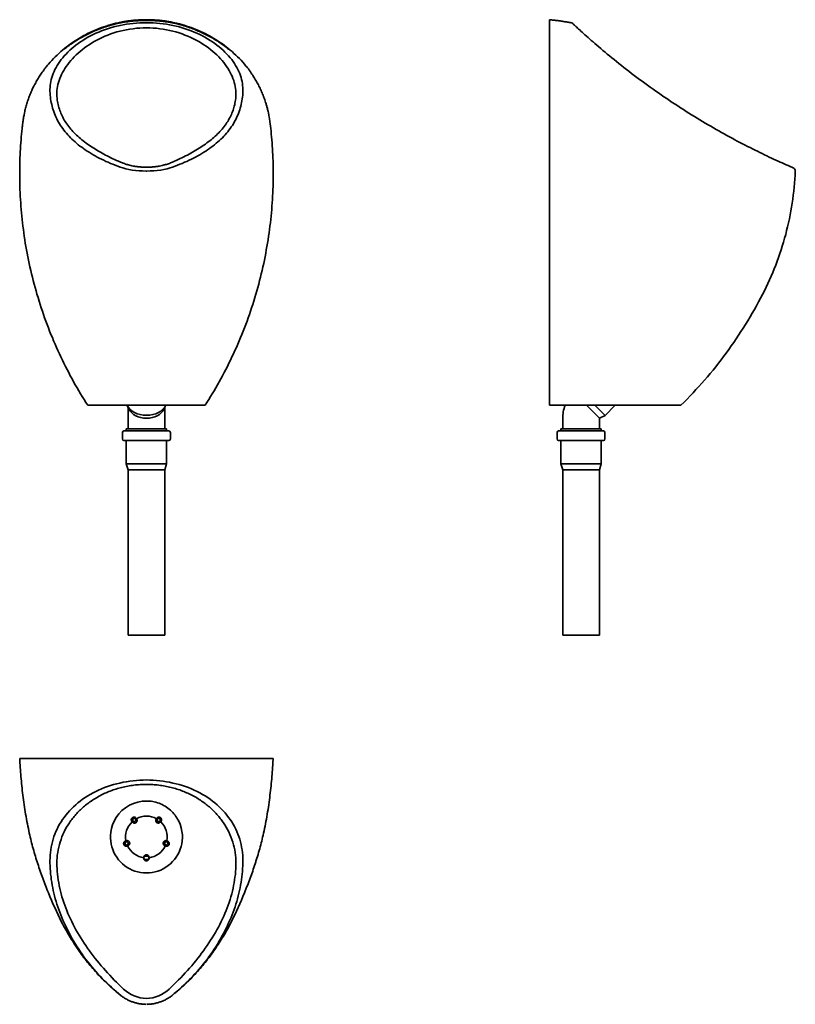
# Model space of a CAD drawing. Header units: millimetres. Extents: x 507 to 1564, y 743 to 2084.
import ezdxf

# ---------------------------------------------------------------- set-up
doc = ezdxf.new("R2010")
doc.units = ezdxf.units.MM
doc.header["$LTSCALE"] = 9.090909
doc.layers.add('Visible Edges(ISO)', color=7, linetype='Continuous', lineweight=35)
doc.layers.add('Visible Tangent Edges(ISO)', color=7, linetype='Continuous', lineweight=35)

msp = doc.modelspace()

# ---------------------------------------------------------------- linework, layer by layer
at = {"layer": 'Visible Edges(ISO)'}
for p, q in [((1229.1, 2083.8), (1229.1, 1558.8)), ((1260.8, 2078.6), (1260.8, 2078.6)), ((1561.3, 1882), (1561.3, 1882)), ((600.1, 1558.8), (667.6, 1558.8)), ((656.3, 1553.3), (654, 1558.4)), ((655.1, 1556), (655.1, 1540.4)), ((667.6, 1558.8), (692.6, 1558.8)), ((692.6, 1558.8), (760.1, 1558.8)), ((703.8, 1553.3), (706.2, 1558.4)), ((705.1, 1540.4), (705.1, 1556)), ((1229.1, 1558.8), (1404.3, 1558.8)), ((1279.7, 1558.8), (1297.4, 1541.1)), ((1291, 1558.8), (1304.8, 1545)), ((1304.8, 1545), (1318.6, 1558.8)), ((1404.3, 1558.8), (1408.2, 1558.8)), ((1297.4, 1541.1), (1304.8, 1545)), ((655.1, 1526.8), (655.1, 1540.4)), ((705.1, 1526.8), (705.1, 1540.4)), ((1247.1, 1526.8), (1247.1, 1540.4)), ((1297.1, 1526.8), (1297.1, 1540.4)), ((647.5, 1521.8), (647.5, 1512.8)), ((649.5, 1523.8), (710.7, 1523.8)), ((652.6, 1526.8), (707.6, 1526.8)), ((652.6, 1523.8), (652.6, 1526.8)), ((707.6, 1523.8), (707.6, 1526.8)), ((712.7, 1521.8), (712.7, 1512.8)), ((1239.5, 1521.8), (1239.5, 1512.8)), ((1241.5, 1523.8), (1302.7, 1523.8)), ((1244.6, 1526.8), (1299.6, 1526.8)), ((1244.6, 1523.8), (1244.6, 1526.8)), ((1299.6, 1523.8), (1299.6, 1526.8)), ((1304.7, 1521.8), (1304.7, 1512.8)), ((710.7, 1510.8), (649.5, 1510.8)), ((652.6, 1478.8), (652.6, 1510.8)), ((707.6, 1478.8), (707.6, 1510.8)), ((1302.7, 1510.8), (1241.5, 1510.8)), ((1244.6, 1478.8), (1244.6, 1510.8)), ((1299.6, 1478.8), (1299.6, 1510.8)), ((652.6, 1478.8), (707.6, 1478.8)), ((655.1, 1470.8), (652.6, 1478.8)), ((705.1, 1470.8), (707.6, 1478.8)), ((1244.6, 1478.8), (1299.6, 1478.8)), ((1247.1, 1470.8), (1244.6, 1478.8)), ((1297.1, 1470.8), (1299.6, 1478.8)), ((655.1, 1470.8), (705.1, 1470.8)), ((655.1, 1245.8), (655.1, 1470.8)), ((705.1, 1245.8), (705.1, 1470.8)), ((1247.1, 1470.8), (1297.1, 1470.8)), ((1247.1, 1245.8), (1247.1, 1470.8)), ((1297.1, 1245.8), (1297.1, 1470.8)), ((705.1, 1245.8), (655.1, 1245.8)), ((1297.1, 1245.8), (1247.1, 1245.8)), ((680.1, 1077.8), (507.4, 1077.8)), ((680.1, 1077.8), (852.7, 1077.8)), ((678.9, 944.7), (680.1, 944.7)), ((680.1, 940.2), (678.9, 940.2)), ((680.1, 944.7), (681.3, 944.7)), ((681.3, 940.2), (680.1, 940.2))]:
    msp.add_line(p, q, dxfattribs=at)
at = {"layer": 'Visible Edges(ISO)', "flags": 128}
for points in [[(510.7, 1935.8), (510.8, 1936.6), (510.9, 1937.3), (511.1, 1938.9), (511.1, 1939.7), (511.2, 1940.4), (511.4, 1941.8), (511.5, 1942.5), (511.6, 1943.3), (511.8, 1944.7), (512, 1946.3), (512.2, 1947.8), (512.4, 1949.3), (512.7, 1950.9), (513.3, 1954), (513.9, 1957), (514.3, 1958.6), (514.6, 1960.1), (515, 1961.7), (515.4, 1963.3), (515.8, 1964.8), (516.2, 1966.4), (516.7, 1968), (517.2, 1969.6), (517.7, 1971.2), (518.2, 1972.8), (518.8, 1974.5), (519.3, 1976.1), (519.9, 1977.7), (520.5, 1979.3), (521.1, 1980.9), (521.8, 1982.5), (522.4, 1984.1), (523.1, 1985.7), (523.8, 1987.2), (524.5, 1988.8), (526, 1991.9), (526.8, 1993.4), (527.5, 1995), (528.3, 1996.5), (529.2, 1998), (530, 1999.5), (530.9, 2001), (531.7, 2002.5), (532.6, 2003.9), (533.5, 2005.4), (534.4, 2006.8), (535.4, 2008.3), (536.3, 2009.7), (537.3, 2011.1), (538.2, 2012.5), (539.2, 2013.9), (540.2, 2015.3), (541.3, 2016.7), (542.3, 2018), (543.4, 2019.4), (544.4, 2020.7), (545.5, 2022), (546.6, 2023.3), (548.8, 2025.9), (551.1, 2028.4), (553.5, 2030.9), (555.9, 2033.3), (558.3, 2035.7), (560.8, 2038), (563.3, 2040.3), (565.9, 2042.5), (568.5, 2044.6), (571.2, 2046.7), (573.9, 2048.8), (576.6, 2050.8), (579.4, 2052.7), (582.3, 2054.6), (585.1, 2056.4), (588, 2058.2), (591, 2060), (594, 2061.7), (597, 2063.3), (600, 2064.8), (603.1, 2066.3), (606.2, 2067.8), (609.3, 2069.2), (612.5, 2070.5), (615.7, 2071.8), (618.9, 2073), (622.1, 2074.1), (625.4, 2075.2), (628.7, 2076.2), (632, 2077.2), (635.3, 2078.1), (638.6, 2078.9), (640.3, 2079.3), (641.9, 2079.7), (643.6, 2080), (645.3, 2080.4), (647, 2080.7), (648.6, 2081)], [(680.1, 2083.8), (678.8, 2083.8), (677.4, 2083.8), (676.1, 2083.8), (674.8, 2083.7), (673.5, 2083.7), (672.2, 2083.6), (670.9, 2083.6), (669.5, 2083.5), (668.2, 2083.4), (666.9, 2083.3), (665.6, 2083.2), (664.3, 2083.1), (663, 2083), (661.7, 2082.9), (660.4, 2082.7), (659.1, 2082.6), (657.7, 2082.4), (656.4, 2082.2), (655.1, 2082.1), (653.8, 2081.9), (652.5, 2081.7), (651.2, 2081.5), (649.9, 2081.2), (648.6, 2081)], [(680.1, 2083.8), (681.4, 2083.8), (682.7, 2083.8), (684, 2083.8), (685.3, 2083.7), (686.7, 2083.7), (688, 2083.6), (689.3, 2083.6), (690.6, 2083.5), (691.9, 2083.4), (693.2, 2083.3), (694.5, 2083.2), (695.9, 2083.1), (697.2, 2083), (698.5, 2082.9), (699.8, 2082.7), (701.1, 2082.6), (702.4, 2082.4), (703.7, 2082.2), (705, 2082.1), (706.3, 2081.9), (707.6, 2081.7), (708.9, 2081.5), (710.2, 2081.2), (711.5, 2081)], [(711.5, 2081), (713.2, 2080.7), (714.9, 2080.4), (716.5, 2080), (718.2, 2079.7), (719.9, 2079.3), (721.5, 2078.9), (724.9, 2078.1), (728.2, 2077.2), (731.5, 2076.2), (734.7, 2075.2), (738, 2074.1), (741.2, 2073), (744.4, 2071.8), (747.6, 2070.5), (750.8, 2069.2), (753.9, 2067.8), (757, 2066.4), (760.1, 2064.8), (763.2, 2063.3), (766.2, 2061.7), (769.1, 2060), (772.1, 2058.3), (775, 2056.5), (777.8, 2054.6), (780.7, 2052.7), (783.5, 2050.8), (786.2, 2048.8), (788.9, 2046.7), (791.6, 2044.6), (794.2, 2042.5), (796.8, 2040.3), (799.3, 2038), (801.8, 2035.7), (804.3, 2033.3), (806.7, 2030.9), (809, 2028.5), (811.3, 2025.9), (813.5, 2023.4), (815.7, 2020.7), (816.8, 2019.4), (817.8, 2018.1), (818.9, 2016.7), (819.9, 2015.3), (820.9, 2014), (821.9, 2012.6), (822.9, 2011.2), (823.8, 2009.8), (824.8, 2008.3), (825.7, 2006.9), (826.6, 2005.4), (827.5, 2004), (828.4, 2002.5), (829.3, 2001), (830.1, 1999.5), (830.9, 1998), (831.8, 1996.5), (832.6, 1995), (833.4, 1993.5), (834.1, 1991.9), (834.9, 1990.4), (835.6, 1988.8), (836.3, 1987.2), (837, 1985.7), (837.7, 1984.1), (838.4, 1982.5), (839, 1980.9), (839.6, 1979.3), (840.2, 1977.7), (840.8, 1976.1), (841.4, 1974.5), (841.9, 1972.8), (842.5, 1971.2), (843, 1969.6), (843.4, 1968), (843.9, 1966.4), (844.3, 1964.8), (844.8, 1963.3), (845.1, 1961.7), (845.5, 1960.2), (845.9, 1958.6), (846.2, 1957.1), (846.9, 1954), (847.4, 1950.9), (847.7, 1949.3), (847.9, 1947.8), (848.2, 1946.3), (848.4, 1944.8), (848.8, 1941.8), (849.1, 1938.8), (849.4, 1935.8)], [(1229.1, 2083.8), (1231.8, 2083.5), (1233.1, 2083.4), (1234.5, 2083.2), (1235.2, 2083.1), (1235.9, 2083.1), (1236.6, 2083), (1237.4, 2082.9), (1238.8, 2082.7), (1240.3, 2082.5)], [(1240.3, 2082.5), (1240.9, 2082.5), (1241.5, 2082.4), (1242.1, 2082.3), (1242.7, 2082.2), (1243.4, 2082.1), (1244, 2082.1), (1244.6, 2082), (1245.2, 2081.9), (1246.4, 2081.7), (1247.7, 2081.5), (1248.9, 2081.3), (1250.1, 2081.1)], [(1250.1, 2081.1), (1251.2, 2081), (1252.4, 2080.8), (1253.5, 2080.6), (1254, 2080.5), (1254.5, 2080.4), (1255.1, 2080.3), (1255.6, 2080.2), (1256.6, 2080.1), (1257.5, 2079.9), (1258.5, 2079.7)], [(1561.3, 1882), (1561, 1882.2), (1560.4, 1882.4), (1559.3, 1882.9), (1557.9, 1883.5), (1556.2, 1884.3), (1554.1, 1885.2), (1551.7, 1886.2), (1549, 1887.4), (1546.2, 1888.7), (1543.4, 1889.9), (1540.5, 1891.3), (1537.5, 1892.6), (1534.5, 1894), (1531.5, 1895.4), (1528.4, 1896.8), (1525.3, 1898.3), (1522.1, 1899.8), (1518.9, 1901.4), (1515.7, 1902.9), (1512.4, 1904.6), (1509.1, 1906.2), (1505.7, 1907.9), (1502.3, 1909.6), (1498.9, 1911.3), (1495.5, 1913.1), (1492, 1914.9), (1488.5, 1916.7), (1485, 1918.6), (1481.5, 1920.4), (1477.9, 1922.4), (1474.3, 1924.3), (1470.7, 1926.3), (1467.1, 1928.3), (1463.5, 1930.3), (1459.8, 1932.3), (1456.2, 1934.4), (1452.5, 1936.5), (1448.8, 1938.6), (1445.1, 1940.8), (1441.4, 1943), (1437.7, 1945.2), (1434, 1947.4), (1430.3, 1949.7), (1426.5, 1952), (1422.8, 1954.3), (1419, 1956.7), (1415.3, 1959), (1411.5, 1961.4), (1407.7, 1963.8), (1404, 1966.3), (1400.2, 1968.8), (1396.4, 1971.2), (1392.7, 1973.8), (1388.9, 1976.3), (1385.1, 1978.8), (1381.4, 1981.4), (1377.7, 1984), (1373.9, 1986.6), (1370.2, 1989.3), (1366.5, 1991.9), (1362.8, 1994.6), (1359.1, 1997.2), (1355.4, 1999.9), (1351.8, 2002.6), (1348.2, 2005.3), (1344.6, 2008), (1341, 2010.7), (1337.4, 2013.5), (1334, 2016.2), (1330.5, 2018.8), (1327.1, 2021.5), (1323.8, 2024.2), (1320.5, 2026.8), (1317.2, 2029.4), (1314.1, 2032), (1310.9, 2034.6), (1307.9, 2037.1), (1304.9, 2039.6), (1302, 2042), (1299.1, 2044.4), (1296.3, 2046.8), (1293.7, 2049.1), (1291.1, 2051.3), (1288.5, 2053.5), (1286.1, 2055.6), (1283.8, 2057.7), (1281.6, 2059.7), (1279.4, 2061.6), (1277.4, 2063.4), (1275.5, 2065.1), (1273.6, 2066.8), (1271.9, 2068.3), (1270.3, 2069.8), (1268.8, 2071.1), (1267.5, 2072.4), (1266.2, 2073.5), (1265.1, 2074.6), (1264.1, 2075.5), (1263.3, 2076.3), (1262.5, 2077), (1261.9, 2077.6), (1261.4, 2078), (1261.1, 2078.3), (1260.9, 2078.5), (1260.8, 2078.6)], [(568.4, 2043.9), (570, 2045.2), (571.6, 2046.4), (573.2, 2047.6), (574.8, 2048.8), (576.4, 2050), (578, 2051.1), (579.7, 2052.2), (581.3, 2053.4), (583, 2054.4), (584.7, 2055.5), (586.4, 2056.6), (588.1, 2057.6), (589.8, 2058.6), (591.5, 2059.6), (593.3, 2060.6), (595, 2061.5), (596.8, 2062.5), (598.6, 2063.4), (600.4, 2064.3), (602.2, 2065.1), (604, 2066), (605.8, 2066.8), (607.6, 2067.7), (609.5, 2068.5), (611.3, 2069.2), (613.2, 2070), (615.1, 2070.7), (617, 2071.4), (618.9, 2072.1), (620.8, 2072.8), (622.7, 2073.5), (624.6, 2074.1)], [(735.6, 2074.1), (737.5, 2073.5), (739.4, 2072.8), (741.3, 2072.1), (743.2, 2071.4), (745.1, 2070.7), (746.9, 2070), (748.8, 2069.2), (750.7, 2068.4), (752.5, 2067.7), (754.3, 2066.8), (756.2, 2066), (758, 2065.1), (759.8, 2064.3), (761.6, 2063.4), (763.4, 2062.4), (765.1, 2061.5), (766.9, 2060.6), (768.6, 2059.6), (770.4, 2058.6), (772.1, 2057.6), (773.8, 2056.6), (775.5, 2055.5), (777.2, 2054.4), (778.8, 2053.3), (780.5, 2052.2), (782.1, 2051.1), (783.8, 2050), (785.4, 2048.8), (787, 2047.6), (788.6, 2046.4), (790.2, 2045.2), (791.7, 2043.9)], [(680.1, 1883), (679.1, 1883), (678.2, 1883), (677.3, 1883), (676.4, 1883), (675.5, 1883.1), (674.5, 1883.1), (673.6, 1883.2), (672.7, 1883.2), (671.8, 1883.3), (670.9, 1883.4), (670, 1883.5), (669.1, 1883.6), (668.2, 1883.6), (667.3, 1883.8), (666.4, 1883.9), (665.5, 1884), (664.6, 1884.1), (663.8, 1884.3), (662.1, 1884.5), (660.4, 1884.9), (658.8, 1885.2), (657.2, 1885.6), (655.7, 1886), (655, 1886.2), (654.2, 1886.4), (653.5, 1886.6), (652.8, 1886.8), (651.4, 1887.3), (650, 1887.8), (648.6, 1888.3), (647.3, 1888.8), (644.7, 1889.9), (642, 1891.1), (639.4, 1892.2), (636.8, 1893.4), (634.3, 1894.5), (631.8, 1895.7), (629.3, 1896.9), (626.8, 1898.2), (624.4, 1899.4), (622, 1900.7), (619.6, 1902), (617.3, 1903.3), (615, 1904.6), (612.7, 1906), (610.5, 1907.3), (608.3, 1908.7), (606.1, 1910.1), (604, 1911.5), (601.9, 1912.9), (599.9, 1914.4), (597.8, 1915.8), (595.9, 1917.3), (593.9, 1918.8), (592.1, 1920.3), (590.2, 1921.9), (588.4, 1923.4), (586.6, 1925), (584.9, 1926.6), (583.2, 1928.2), (581.6, 1929.9), (580, 1931.5), (578.5, 1933.2), (577, 1934.9), (575.6, 1936.6), (574.2, 1938.3), (572.9, 1940.1), (571.7, 1941.8), (570.5, 1943.6), (569.3, 1945.4), (568.2, 1947.2), (567.2, 1949), (566.2, 1950.9), (565.3, 1952.7), (564.4, 1954.6), (563.6, 1956.5), (562.8, 1958.4), (562.1, 1960.3), (561.5, 1962.2), (560.9, 1964.2), (560.3, 1966.2), (559.8, 1968.2), (559.4, 1970.2), (559.1, 1972.2), (558.7, 1974.2)], [(801.4, 1974.2), (801.1, 1972.2), (800.7, 1970.2), (800.3, 1968.2), (799.8, 1966.2), (799.3, 1964.2), (798.7, 1962.3), (798.1, 1960.4), (797.4, 1958.4), (796.6, 1956.5), (795.8, 1954.6), (794.9, 1952.8), (794, 1950.9), (793, 1949.1), (792, 1947.2), (790.9, 1945.4), (789.7, 1943.6), (788.5, 1941.8), (787.2, 1940.1), (785.9, 1938.3), (784.5, 1936.6), (783.1, 1934.9), (781.7, 1933.2), (780.1, 1931.6), (778.6, 1929.9), (777, 1928.3), (775.3, 1926.7), (773.6, 1925.1), (771.8, 1923.5), (770, 1922), (768.2, 1920.4), (766.3, 1918.9), (764.4, 1917.4), (762.4, 1915.9), (760.4, 1914.4), (758.3, 1913), (756.2, 1911.5), (754.1, 1910.1), (751.9, 1908.7), (749.7, 1907.3), (747.5, 1906), (745.2, 1904.6), (742.9, 1903.3), (740.6, 1902), (738.2, 1900.7), (735.8, 1899.5), (733.4, 1898.2), (730.9, 1897), (728.5, 1895.8), (725.9, 1894.6), (723.4, 1893.4), (720.8, 1892.2), (718.2, 1891.1), (715.5, 1889.9), (712.8, 1888.8), (711.4, 1888.2), (710, 1887.7), (708.7, 1887.2), (707.3, 1886.8), (706.6, 1886.6), (705.9, 1886.4), (705.2, 1886.2), (704.4, 1886), (702.9, 1885.6), (701.3, 1885.2), (699.7, 1884.9), (698.1, 1884.5), (696.4, 1884.3), (695.5, 1884.1), (694.6, 1884), (693.8, 1883.9), (692.9, 1883.8), (692, 1883.6), (691.1, 1883.6), (690.2, 1883.5), (689.3, 1883.4), (688.4, 1883.3), (687.5, 1883.2), (686.5, 1883.2), (685.6, 1883.1), (684.7, 1883.1), (683.8, 1883), (682.8, 1883), (681.9, 1883), (681, 1883), (680.1, 1883)], [(510.7, 1935.8), (510.3, 1931.9), (509.9, 1928), (509.6, 1924.1), (509.3, 1920.1), (509, 1916.1), (508.7, 1912), (508.4, 1907.9), (508.2, 1903.8), (508, 1899.7), (507.8, 1895.5), (507.7, 1891.3), (507.6, 1887.1), (507.5, 1882.8), (507.4, 1878.6), (507.4, 1874.3), (507.4, 1869.9), (507.5, 1865.6), (507.6, 1861.2), (507.7, 1856.8), (507.8, 1852.4), (508, 1848), (508.2, 1843.5), (508.5, 1839), (508.8, 1834.5), (509.1, 1830), (509.4, 1825.5), (509.8, 1821), (510.3, 1816.4), (510.7, 1811.9), (511.2, 1807.3), (511.8, 1802.7), (512.4, 1798.1), (513, 1793.5), (513.7, 1788.9), (514.4, 1784.2), (515.1, 1779.6), (515.9, 1775), (516.7, 1770.3), (517.6, 1765.7), (518.5, 1761), (519.4, 1756.4), (520.4, 1751.7), (521.4, 1747.1), (522.5, 1742.4), (523.6, 1737.8), (524.7, 1733.1), (525.9, 1728.5), (527.1, 1723.8), (528.4, 1719.2), (529.7, 1714.5), (531, 1709.9), (532.4, 1705.3), (533.8, 1700.7), (535.2, 1696.1), (536.7, 1691.5), (538.3, 1686.9), (539.8, 1682.4), (541.4, 1677.8), (543.1, 1673.3), (544.8, 1668.7), (546.5, 1664.2), (548.2, 1659.7), (550, 1655.3), (551.9, 1650.8), (553.7, 1646.4), (555.6, 1642), (557.6, 1637.6), (559.5, 1633.2), (561.5, 1628.8), (563.6, 1624.5), (565.6, 1620.2), (567.7, 1615.9), (569.8, 1611.6), (572, 1607.4), (574.2, 1603.2), (576.4, 1599), (578.7, 1594.9), (580.9, 1590.7), (583.2, 1586.6), (585.6, 1582.6), (587.9, 1578.5), (590.3, 1574.5), (592.7, 1570.6), (595.1, 1566.6), (597.6, 1562.7), (600.1, 1558.8)], [(849.4, 1935.8), (849.8, 1931.9), (850.2, 1928), (850.6, 1924.1), (850.9, 1920.1), (851.2, 1916.1), (851.5, 1912), (851.7, 1907.9), (852, 1903.8), (852.2, 1899.7), (852.3, 1895.5), (852.5, 1891.3), (852.6, 1887.1), (852.7, 1882.8), (852.7, 1878.6), (852.7, 1874.3), (852.7, 1869.9), (852.7, 1865.6), (852.6, 1861.2), (852.5, 1856.8), (852.3, 1852.4), (852.1, 1848), (851.9, 1843.5), (851.7, 1839), (851.4, 1834.5), (851.1, 1830), (850.7, 1825.5), (850.3, 1821), (849.9, 1816.4), (849.4, 1811.9), (848.9, 1807.3), (848.4, 1802.7), (847.8, 1798.1), (847.1, 1793.5), (846.5, 1788.9), (845.8, 1784.2), (845, 1779.6), (844.3, 1775), (843.4, 1770.3), (842.6, 1765.7), (841.7, 1761), (840.7, 1756.4), (839.8, 1751.7), (838.7, 1747.1), (837.7, 1742.4), (836.6, 1737.8), (835.4, 1733.1), (834.3, 1728.5), (833, 1723.8), (831.8, 1719.2), (830.5, 1714.5), (829.2, 1709.9), (827.8, 1705.3), (826.4, 1700.7), (824.9, 1696.1), (823.4, 1691.5), (821.9, 1686.9), (820.3, 1682.4), (818.7, 1677.8), (817.1, 1673.3), (815.4, 1668.7), (813.7, 1664.2), (811.9, 1659.7), (810.1, 1655.3), (808.3, 1650.8), (806.4, 1646.4), (804.5, 1642), (802.6, 1637.6), (800.6, 1633.2), (798.6, 1628.8), (796.6, 1624.5), (794.5, 1620.2), (792.4, 1615.9), (790.3, 1611.6), (788.1, 1607.4), (785.9, 1603.2), (783.7, 1599), (781.5, 1594.9), (779.2, 1590.7), (776.9, 1586.6), (774.6, 1582.6), (772.2, 1578.5), (769.8, 1574.5), (767.4, 1570.6), (765, 1566.6), (762.5, 1562.7), (760.1, 1558.8)], [(1519.5, 1709.8), (1521.9, 1714.7), (1524.3, 1719.6), (1526.7, 1724.5), (1529, 1729.5), (1531.2, 1734.5), (1533.3, 1739.6), (1535.4, 1744.6), (1537.4, 1749.7), (1539.3, 1754.9), (1541.2, 1760), (1543, 1765.2), (1544.7, 1770.4), (1546.3, 1775.6), (1547.9, 1780.8), (1549.4, 1786.1), (1550.9, 1791.3), (1552.2, 1796.6), (1553.5, 1801.9), (1554.7, 1807.3), (1555.9, 1812.6), (1557, 1818), (1558, 1823.3), (1558.9, 1828.7), (1559.8, 1834.1), (1560.6, 1839.5), (1561.3, 1845), (1561.9, 1850.4), (1562.5, 1855.8), (1563, 1861.3), (1563.4, 1866.8), (1563.7, 1872.2), (1564, 1877.7)], [(1408.2, 1558.8), (1412.4, 1563), (1416.5, 1567.2), (1420.6, 1571.4), (1424.7, 1575.7), (1428.7, 1580), (1432.7, 1584.3), (1436.6, 1588.7), (1440.5, 1593.1), (1444.3, 1597.6), (1448.1, 1602.1), (1451.9, 1606.7), (1455.6, 1611.3), (1459.2, 1615.9), (1462.8, 1620.5), (1466.4, 1625.2), (1469.9, 1629.9), (1473.4, 1634.7), (1476.8, 1639.5), (1480.1, 1644.3), (1483.5, 1649.2), (1486.7, 1654.1), (1489.9, 1659), (1493.1, 1663.9), (1496.2, 1668.9), (1499.3, 1673.9), (1502.4, 1679), (1505.3, 1684), (1508.3, 1689.1), (1511.1, 1694.3), (1514, 1699.4), (1516.7, 1704.6), (1519.5, 1709.8)], [(520.5, 975.8), (519.8, 979), (519.2, 982.2), (518.5, 985.4), (517.9, 988.7), (517.2, 991.9), (516.6, 995.2), (516.1, 998.5), (515.5, 1001.7), (515, 1005), (514.5, 1008.2), (514, 1011.5), (513.5, 1014.7), (513, 1018), (512.6, 1021.2), (512.2, 1024.5), (511.8, 1027.7), (511.4, 1030.9), (511, 1034.1), (510.7, 1037.3), (510.3, 1040.5), (510, 1043.7), (509.7, 1046.8), (509.4, 1050), (509.2, 1053.1), (508.9, 1056.2), (508.7, 1059.3), (508.4, 1062.4), (508.2, 1065.5), (508, 1068.6), (507.8, 1071.7), (507.4, 1077.8)], [(852.7, 1077.8), (852.4, 1071.7), (852.2, 1068.6), (851.9, 1065.5), (851.7, 1062.4), (851.5, 1059.3), (851.2, 1056.2), (851, 1053.1), (850.7, 1050), (850.4, 1046.8), (850.1, 1043.7), (849.8, 1040.5), (849.5, 1037.3), (849.1, 1034.2), (848.8, 1031), (848.4, 1027.7), (848, 1024.5), (847.6, 1021.3), (847.1, 1018), (846.7, 1014.8), (846.2, 1011.5), (845.7, 1008.2), (845.2, 1005), (844.6, 1001.7), (844.1, 998.4), (843.5, 995.2), (842.9, 991.9), (842.3, 988.7), (841.6, 985.4), (841, 982.2), (840.3, 979), (839.6, 975.8)], [(573.3, 987.3), (574.3, 988.8), (575.2, 990.3), (576.2, 991.7), (577.2, 993.1), (578.3, 994.6), (579.4, 996), (580.5, 997.4), (581.6, 998.7), (582.8, 1000.1), (584, 1001.5), (585.2, 1002.8), (586.4, 1004.1), (587.7, 1005.4), (589, 1006.7), (590.3, 1008), (591.7, 1009.3), (593, 1010.5), (594.4, 1011.7), (595.8, 1012.9), (597.3, 1014.1), (598.7, 1015.3), (600.2, 1016.4), (601.7, 1017.5), (603.2, 1018.6), (604.8, 1019.7), (606.4, 1020.8), (608, 1021.8), (609.6, 1022.8), (611.3, 1023.8), (612.9, 1024.8), (614.6, 1025.8), (616.4, 1026.7), (618.1, 1027.7), (619.9, 1028.5), (621.7, 1029.4), (623.5, 1030.3), (625.3, 1031.1), (627.2, 1031.9), (629, 1032.7), (630.9, 1033.4), (632.8, 1034.1), (634.7, 1034.8), (636.7, 1035.5), (638.6, 1036.1), (640.6, 1036.7), (642.5, 1037.3), (644.5, 1037.8), (646.5, 1038.3), (648.6, 1038.8), (650.6, 1039.3), (652.6, 1039.7), (654.7, 1040.1), (656.8, 1040.5), (658.9, 1040.8), (661, 1041.1), (663.1, 1041.4), (665.2, 1041.7), (667.3, 1041.9), (669.4, 1042), (671.5, 1042.2), (673.6, 1042.3), (675.8, 1042.4), (677.9, 1042.4), (680.1, 1042.5)], [(680.1, 1042.5), (682.2, 1042.4), (684.4, 1042.4), (686.5, 1042.3), (688.6, 1042.2), (690.7, 1042), (692.8, 1041.9), (694.9, 1041.7), (697, 1041.4), (699.1, 1041.1), (701.2, 1040.8), (703.3, 1040.5), (705.4, 1040.1), (707.4, 1039.7), (709.5, 1039.3), (711.6, 1038.8), (713.6, 1038.3), (715.6, 1037.8), (717.6, 1037.3), (719.6, 1036.7), (721.6, 1036.1), (723.5, 1035.4), (725.5, 1034.8), (727.4, 1034.1), (729.3, 1033.4), (731.2, 1032.6), (733, 1031.9), (734.8, 1031.1), (736.7, 1030.3), (738.5, 1029.4), (740.2, 1028.6), (742, 1027.7), (743.7, 1026.8), (745.5, 1025.8), (747.2, 1024.9), (748.9, 1023.9), (750.5, 1022.9), (752.1, 1021.8), (753.8, 1020.8), (755.3, 1019.7), (756.9, 1018.6), (758.5, 1017.5), (760, 1016.4), (761.5, 1015.2), (762.9, 1014.1), (764.4, 1012.9), (765.8, 1011.7), (767.2, 1010.5), (768.5, 1009.2), (769.9, 1008), (771.2, 1006.7), (772.4, 1005.4), (773.7, 1004.1), (774.9, 1002.8), (776.2, 1001.5), (777.3, 1000.1), (778.5, 998.8), (779.6, 997.4), (780.7, 996), (781.8, 994.6), (782.9, 993.2), (783.9, 991.7), (784.9, 990.3), (785.9, 988.8), (786.8, 987.3)], [(680.1, 1019.8), (674.3, 1019.5), (668.4, 1018.4), (662.5, 1016.6), (656.9, 1014), (651.6, 1010.7), (646.7, 1006.7), (642.5, 1002.3), (638.9, 997.5), (636.1, 992.4), (633.9, 987.3), (632.4, 982.3), (631.5, 977.5), (631.1, 973), (631.1, 969), (631.4, 965.1), (632, 961.2), (633, 957.3), (634.2, 953.6), (635.8, 949.9), (637.6, 946.4), (639.7, 943.1), (642.1, 939.9), (644.7, 936.9), (647.5, 934.2), (650.6, 931.7), (653.8, 929.4), (657.3, 927.5), (660.8, 925.8), (664.5, 924.4), (668.3, 923.3), (672.2, 922.5), (676.1, 922), (680.1, 921.8)], [(680.1, 1019.8), (682.2, 1019.8), (684.3, 1019.6), (686.5, 1019.4), (688.6, 1019.1), (690.8, 1018.6), (693, 1018.1), (695.1, 1017.5), (697.3, 1016.7), (699.4, 1015.9), (701.5, 1014.9), (703.5, 1013.9), (705.5, 1012.7), (707.4, 1011.5), (709.3, 1010.1), (711.1, 1008.7), (712.8, 1007.3), (714.5, 1005.7), (716.1, 1004.1), (717.6, 1002.4), (719, 1000.6), (720.3, 998.9), (721.5, 997.1), (722.6, 995.2), (723.6, 993.3)], [(660.7, 991.5), (660.3, 991.9), (660, 992.3), (659.7, 992.8), (659.6, 993.3), (659.5, 993.9), (659.4, 994.4), (659.5, 994.9), (659.6, 995.5), (659.9, 996), (660.2, 996.4), (660.5, 996.8), (660.9, 997.2), (661.4, 997.5), (661.9, 997.7), (662.4, 997.8), (663, 997.9), (663.5, 997.8), (664, 997.7), (664.5, 997.6), (665, 997.3), (665.4, 997), (665.8, 996.6), (666.1, 996.1), (666.4, 995.7)], [(666.4, 995.7), (666.7, 995.3), (666.9, 994.9), (667.1, 994.4), (667.3, 993.9), (667.3, 993.4), (667.3, 992.9), (667.3, 992.4), (667.1, 991.9), (666.9, 991.5), (666.6, 991), (666.3, 990.7), (665.9, 990.3), (665.5, 990.1), (665, 989.9), (664.5, 989.7), (664, 989.7), (663.5, 989.7), (663, 989.8), (662.5, 989.9), (662.1, 990.1), (661.6, 990.4), (661.3, 990.8), (660.9, 991.1), (660.7, 991.5)], [(723.6, 993.3), (725.9, 988.2), (727.5, 983.1), (728.5, 978.2), (729, 973.7), (729.1, 969.6), (728.8, 965.6), (728.2, 961.7), (727.3, 957.8), (726.1, 954), (724.6, 950.3), (722.8, 946.8), (720.7, 943.4), (718.3, 940.2), (715.7, 937.2), (712.8, 934.4), (709.8, 931.8), (706.5, 929.6), (703.1, 927.5), (699.5, 925.8), (695.7, 924.4), (691.9, 923.3), (688, 922.5), (684.1, 922), (680.1, 921.8)], [(699.5, 991.5), (699.2, 991.1), (698.9, 990.8), (698.5, 990.4), (698.1, 990.1), (697.6, 989.9), (697.1, 989.8), (696.6, 989.7), (696.1, 989.7), (695.6, 989.7), (695.1, 989.9), (694.7, 990.1), (694.2, 990.3), (693.9, 990.7), (693.5, 991), (693.2, 991.5), (693, 991.9), (692.9, 992.4), (692.8, 992.9), (692.8, 993.4), (692.9, 993.9), (693, 994.4), (693.2, 994.9), (693.5, 995.3), (693.8, 995.7)], [(693.8, 995.7), (694, 996.1), (694.3, 996.6), (694.7, 997), (695.1, 997.3), (695.6, 997.6), (696.1, 997.7), (696.6, 997.8), (697.2, 997.9), (697.7, 997.8), (698.3, 997.7), (698.8, 997.5), (699.2, 997.2), (699.6, 996.8), (700, 996.4), (700.3, 996), (700.5, 995.5), (700.6, 994.9), (700.7, 994.4), (700.7, 993.9), (700.6, 993.3), (700.4, 992.8), (700.2, 992.3), (699.8, 991.9), (699.5, 991.5)], [(546.5, 894.9), (545.5, 897.3), (544.5, 899.8), (543.5, 902.3), (542.6, 904.7), (541.7, 907.2), (540.7, 909.6), (539.8, 912.1), (538.9, 914.5), (537.1, 919.4), (535.4, 924.3), (534.5, 926.8), (533.7, 929.3), (532.9, 931.8), (532, 934.3), (531.2, 936.8), (530.4, 939.3), (529.6, 941.9), (528.8, 944.5), (528, 947.1), (527.3, 949.7), (526.5, 952.3), (525.8, 954.9), (525, 957.5), (524.3, 960.1), (523.7, 962.7), (523, 965.3), (522.4, 968), (521.7, 970.6), (521.1, 973.2), (520.5, 975.8)], [(654.4, 958.8), (653.9, 958.5), (653.4, 958.4), (652.9, 958.3), (652.3, 958.3), (651.8, 958.3), (651.3, 958.5), (650.8, 958.7), (650.3, 959), (649.9, 959.4), (649.6, 959.8), (649.3, 960.3), (649.1, 960.8), (649, 961.3), (648.9, 961.8), (649, 962.4), (649.1, 962.9), (649.3, 963.4), (649.5, 963.9), (649.8, 964.3), (650.2, 964.7), (650.7, 965), (651.2, 965.2), (651.7, 965.4), (652.2, 965.5)], [(652.2, 965.5), (652.7, 965.6), (653.1, 965.8), (653.6, 965.8), (654.2, 965.8), (654.7, 965.7), (655.1, 965.5), (655.6, 965.3), (656, 965), (656.4, 964.7), (656.7, 964.3), (657, 963.8), (657.1, 963.4), (657.3, 962.9), (657.3, 962.4), (657.3, 961.9), (657.2, 961.4), (657, 960.9), (656.8, 960.5), (656.5, 960), (656.1, 959.7), (655.7, 959.4), (655.3, 959.1), (654.9, 958.9), (654.4, 958.8)], [(705.8, 958.8), (705.3, 958.9), (704.8, 959.1), (704.4, 959.4), (704, 959.7), (703.7, 960), (703.4, 960.5), (703.1, 960.9), (703, 961.4), (702.9, 961.9), (702.8, 962.4), (702.9, 962.9), (703, 963.4), (703.2, 963.8), (703.5, 964.3), (703.8, 964.7), (704.2, 965), (704.6, 965.3), (705, 965.5), (705.5, 965.7), (706, 965.8), (706.5, 965.8), (707, 965.8), (707.5, 965.6), (707.9, 965.5)], [(707.9, 965.5), (708.5, 965.4), (709, 965.2), (709.5, 965), (709.9, 964.7), (710.3, 964.3), (710.6, 963.9), (710.9, 963.4), (711.1, 962.9), (711.2, 962.4), (711.2, 961.8), (711.2, 961.3), (711.1, 960.8), (710.9, 960.3), (710.6, 959.8), (710.2, 959.4), (709.8, 959), (709.4, 958.7), (708.9, 958.5), (708.4, 958.3), (707.8, 958.3), (707.3, 958.3), (706.7, 958.4), (706.2, 958.5), (705.8, 958.8)], [(839.6, 975.8), (839, 973.2), (838.4, 970.5), (837.8, 967.9), (837.1, 965.3), (836.5, 962.7), (835.8, 960.1), (835.1, 957.4), (834.4, 954.8), (833.6, 952.2), (832.9, 949.6), (832.1, 947), (831.3, 944.4), (830.5, 941.9), (830.1, 940.6), (829.7, 939.3), (829.3, 938), (828.9, 936.8), (828.1, 934.3), (827.3, 931.8), (826.5, 929.3), (825.6, 926.8), (824.8, 924.3), (823, 919.4), (821.2, 914.6), (820.3, 912.1), (819.4, 909.7), (818.5, 907.2), (817.6, 904.8), (816.6, 902.3), (815.6, 899.8), (814.7, 897.3), (813.7, 894.9)], [(676.5, 942.7), (676.5, 943.2), (676.6, 943.6), (676.7, 944.1), (676.9, 944.6), (677.1, 945.1), (677.4, 945.5), (677.8, 945.8), (678.2, 946.1), (678.6, 946.4), (679.1, 946.6), (679.6, 946.7), (680.1, 946.7), (680.6, 946.7), (681.1, 946.6), (681.6, 946.4), (682, 946.1), (682.4, 945.8), (682.7, 945.5), (683, 945.1), (683.3, 944.6), (683.5, 944.1), (683.6, 943.6), (683.6, 943.2), (683.6, 942.7)], [(683.6, 942.7), (683.7, 942.2), (683.7, 941.6), (683.6, 941.1), (683.4, 940.6), (683.2, 940.1), (682.9, 939.6), (682.5, 939.2), (682.1, 938.9), (681.6, 938.6), (681.1, 938.4), (680.6, 938.3), (680.1, 938.3), (679.5, 938.3), (679, 938.4), (678.5, 938.6), (678, 938.9), (677.6, 939.2), (677.2, 939.6), (676.9, 940.1), (676.7, 940.6), (676.5, 941.1), (676.5, 941.6), (676.5, 942.2), (676.5, 942.7)], [(678.9, 940.2), (678.6, 940.2), (678.3, 940.3), (678, 940.4), (677.8, 940.5), (677.5, 940.6), (677.3, 940.8), (677.1, 941), (676.9, 941.3), (676.8, 941.6), (676.7, 941.9), (676.6, 942.2), (676.6, 942.4), (676.6, 942.7), (676.7, 943), (676.8, 943.3), (676.9, 943.6), (677.1, 943.9), (677.3, 944.1), (677.5, 944.3), (677.8, 944.4), (678, 944.5), (678.3, 944.6), (678.6, 944.7), (678.9, 944.7)], [(681.3, 944.7), (681.5, 944.7), (681.8, 944.6), (682.1, 944.5), (682.4, 944.4), (682.6, 944.3), (682.8, 944.1), (683, 943.9), (683.2, 943.6), (683.3, 943.3), (683.4, 943), (683.5, 942.7), (683.5, 942.4), (683.5, 942.2), (683.4, 941.9), (683.3, 941.6), (683.2, 941.3), (683, 941), (682.8, 940.8), (682.6, 940.6), (682.4, 940.5), (682.1, 940.4), (681.8, 940.3), (681.5, 940.2), (681.3, 940.2)], [(645.6, 754.7), (644.2, 755.8), (644, 755.9), (643.9, 756), (643.8, 756.1), (643.6, 756.2), (643.5, 756.3), (643.2, 756.6), (642.9, 756.8), (642.7, 757), (642.1, 757.5), (640, 759.2), (639, 760.1), (638, 761), (636.9, 761.9), (635.9, 762.8), (634.8, 763.7), (633.8, 764.6), (632.8, 765.5), (631.7, 766.4), (630.7, 767.4), (629.7, 768.3), (628.7, 769.2), (627.6, 770.2), (626.6, 771.1), (625.6, 772.1), (624.6, 773), (623.7, 774), (621.7, 775.9), (619.8, 777.8), (617.9, 779.8), (616, 781.8), (614.1, 783.7), (612.3, 785.7), (610.5, 787.7), (608.7, 789.7), (606.9, 791.8), (605.2, 793.8), (603.4, 795.9), (601.7, 797.9), (600, 800), (598.3, 802.1), (596.7, 804.3), (595, 806.4), (593.4, 808.6), (591.8, 810.8), (590.2, 812.9), (588.6, 815.2), (587.1, 817.4), (585.6, 819.6), (584, 821.9), (582.5, 824.1), (581.1, 826.4), (579.6, 828.7), (578.1, 831.1), (576.7, 833.4), (575.3, 835.7), (573.9, 838.1), (572.5, 840.5), (571.2, 842.8), (569.8, 845.2), (568.5, 847.6), (567.2, 850), (565.9, 852.5), (564.6, 854.9), (562.1, 859.8), (559.7, 864.7), (557.4, 869.7), (555.1, 874.6), (552.8, 879.7), (550.6, 884.7), (548.5, 889.8), (546.5, 894.9)], [(813.7, 894.9), (811.6, 889.8), (809.5, 884.7), (807.3, 879.7), (805.1, 874.6), (802.8, 869.7), (800.4, 864.7), (798, 859.8), (795.5, 854.9), (793, 850), (791.7, 847.6), (790.3, 845.2), (789, 842.8), (787.6, 840.5), (786.3, 838.1), (784.9, 835.7), (783.4, 833.4), (782, 831.1), (780.6, 828.8), (779.1, 826.5), (777.6, 824.2), (776.1, 821.9), (774.6, 819.6), (773.1, 817.4), (771.5, 815.2), (769.9, 812.9), (768.3, 810.7), (766.7, 808.6), (765.1, 806.4), (763.4, 804.2), (761.8, 802.1), (760.1, 800), (758.4, 797.9), (756.7, 795.8), (755, 793.8), (753.2, 791.7), (751.4, 789.7), (749.6, 787.7), (747.8, 785.7), (746, 783.7), (744.1, 781.7), (742.3, 779.8), (740.4, 777.8), (738.4, 775.9), (736.5, 774), (735.5, 773), (734.5, 772.1), (733.5, 771.1), (732.5, 770.2), (731.5, 769.2), (730.5, 768.3), (729.4, 767.4), (728.4, 766.4), (727.4, 765.5), (726.4, 764.6), (725.3, 763.7), (724.3, 762.8), (723.2, 761.9), (722.2, 761), (721.2, 760.1), (720.1, 759.2), (718, 757.5), (717, 756.6), (716.4, 756.2), (716.2, 756), (716, 755.9), (715.9, 755.8), (715.7, 755.6), (715.5, 755.4), (715.3, 755.3), (715.2, 755.2), (714.9, 754.9), (714.7, 754.8), (714.5, 754.7)], [(645.6, 754.7), (646.5, 754), (647.4, 753.3), (648.3, 752.7), (649.3, 752.1), (650.2, 751.5), (651.2, 750.9), (652.2, 750.3), (653.2, 749.8), (654.2, 749.2), (655.2, 748.7), (656.2, 748.2), (657.2, 747.8), (658.3, 747.3), (659.3, 746.9), (660.4, 746.5), (661.5, 746.1), (662.6, 745.7), (663.7, 745.4), (664.8, 745.1), (665.9, 744.8), (667, 744.5), (668.2, 744.2), (669.3, 744), (670.4, 743.8), (671.6, 743.6), (672.7, 743.4), (673.9, 743.3), (675, 743.2), (676.2, 743.1), (677.3, 743), (678.5, 743), (679.6, 742.9)], [(714.5, 754.7), (713.6, 754), (712.7, 753.3), (711.8, 752.7), (710.9, 752.1), (709.9, 751.5), (709, 750.9), (708, 750.3), (707, 749.8), (706, 749.2), (705, 748.7), (703.9, 748.2), (702.9, 747.8), (701.9, 747.3), (700.8, 746.9), (699.7, 746.5), (698.7, 746.1), (697.6, 745.7), (696.5, 745.4), (695.4, 745.1), (694.2, 744.8), (693.1, 744.5), (692, 744.2), (690.9, 744), (689.7, 743.8), (688.6, 743.6), (687.4, 743.4), (686.3, 743.3), (685.1, 743.2), (684, 743.1), (682.8, 743), (681.7, 743), (680.5, 742.9)]]:
    msp.add_lwpolyline(points, dxfattribs=at)
at = {"layer": 'Visible Edges(ISO)'}
for centre in [(663.4, 993.8), (696.8, 993.8), (653.1, 962.1), (707.1, 962.1)]:
    msp.add_circle(centre, 2.25, dxfattribs=at)
for centre, radius, start, end in [((1257.7, 2075.3), 4.5, 46.8693, 80.4281), ((1559.5, 1877.9), 4.5, 357.6421, 66.7527), ((1298.1, 1540.4), 51, 158.8648, 180), ((1298.1, 1540.4), 1, 135, 180), ((649.5, 1521.8), 2, 90, 180), ((710.7, 1521.8), 2, 0, 90), ((1241.5, 1521.8), 2, 90, 180), ((1302.7, 1521.8), 2, 0, 90), ((649.5, 1512.8), 2, 180, 270), ((710.7, 1512.8), 2, 270, 0), ((1241.5, 1512.8), 2, 180, 270), ((1302.7, 1512.8), 2, 270, 0), ((680.1, 970.8), 28.4, 61.1392, 118.8608), ((680.1, 970.8), 28.4, 133.1392, 190.8608), ((680.1, 970.8), 28.4, 349.1392, 46.8608), ((680.1, 970.8), 28.4, 205.1392, 262.8608), ((680.1, 970.8), 28.4, 277.1392, 334.8608)]:
    msp.add_arc(centre, radius, start, end, dxfattribs=at)
for centre, major_axis, start_param, end_param in [((680.1, 1564.5), (27.5, 0), 3.436537, 5.988241), ((680.1, 1558.8), (25, 0), 3.459416, 5.965362)]:
    msp.add_ellipse(centre, major_axis=major_axis, ratio=0.707107, start_param=start_param, end_param=end_param, dxfattribs=at)
at = {"layer": 'Visible Tangent Edges(ISO)', "flags": 128}
for points in [[(680.1, 2079.7), (675.5, 2079.7), (671, 2079.5), (666.4, 2079.2), (661.9, 2078.8), (657.4, 2078.3), (652.9, 2077.6), (648.5, 2076.9), (644.1, 2076), (639.8, 2075), (635.5, 2074), (631.3, 2072.8), (627.1, 2071.5), (623, 2070.1), (619, 2068.6), (615.1, 2067), (611.3, 2065.3), (607.5, 2063.6), (603.9, 2061.7), (600.3, 2059.8), (596.8, 2057.8), (593.5, 2055.7), (590.2, 2053.6), (587.1, 2051.4), (584, 2049.2), (581.1, 2046.9), (578.3, 2044.5), (575.6, 2042.1), (573, 2039.6), (570.6, 2037.1), (568.2, 2034.6), (566, 2032), (564, 2029.4), (562, 2026.8), (560.2, 2024.1), (558.5, 2021.5), (557, 2018.8), (555.5, 2016.1), (554.3, 2013.3), (553.1, 2010.6), (552.1, 2007.9), (551.2, 2005.1), (550.4, 2002.4), (549.8, 1999.7), (549.4, 1997), (549, 1994.3), (548.8, 1991.6), (548.7, 1989), (548.7, 1986.3), (548.8, 1983.7), (549, 1981.1), (549.2, 1978.5), (549.6, 1976), (550, 1973.4), (550.4, 1970.9), (551, 1968.4), (551.6, 1965.9), (552.3, 1963.5), (553, 1961), (553.8, 1958.6), (554.7, 1956.2), (555.7, 1953.8), (556.7, 1951.4), (557.9, 1949), (559.1, 1946.7), (560.3, 1944.4), (561.6, 1942.1), (563, 1939.9), (564.5, 1937.7), (566.1, 1935.5), (567.6, 1933.4), (569.3, 1931.3), (571, 1929.2), (572.8, 1927.1), (574.7, 1925.1), (576.6, 1923.1), (578.6, 1921.2), (580.6, 1919.2), (582.8, 1917.3), (584.9, 1915.5), (587.2, 1913.6), (589.5, 1911.8), (591.9, 1910), (594.3, 1908.3), (596.8, 1906.5), (599.4, 1904.8), (602, 1903.2), (604.7, 1901.5), (607.4, 1899.9), (610.2, 1898.4), (613, 1896.8), (615.9, 1895.3), (618.9, 1893.8), (621.9, 1892.4), (624.9, 1890.9), (628, 1889.6), (631.2, 1888.2), (634.4, 1886.9), (637.7, 1885.6), (641, 1884.3), (644.3, 1883.1), (648, 1881.9), (651.9, 1880.8), (656.2, 1879.9), (660.6, 1879.1), (665.2, 1878.5), (670, 1878), (674.8, 1877.8), (679.6, 1877.7)], [(680.1, 2082.4), (677.8, 2082.5), (675.5, 2082.5), (673.2, 2082.5), (670.9, 2082.5), (668.6, 2082.4), (666.3, 2082.3), (664, 2082.1), (661.7, 2081.9), (659.4, 2081.7), (657, 2081.4), (654.7, 2081.1), (652.3, 2080.8), (650, 2080.4), (647.7, 2080), (645.3, 2079.5), (643, 2079.1), (640.7, 2078.6), (638.4, 2078), (636, 2077.4), (633.7, 2076.8), (631.4, 2076.2), (629.1, 2075.5), (626.9, 2074.8), (624.6, 2074.1)], [(680.1, 2082.4), (682.3, 2082.5), (684.6, 2082.5), (686.9, 2082.5), (689.2, 2082.5), (691.5, 2082.4), (693.8, 2082.3), (696.1, 2082.1), (698.5, 2081.9), (700.8, 2081.7), (703.1, 2081.4), (705.5, 2081.1), (707.8, 2080.8), (710.1, 2080.4), (712.5, 2080), (714.8, 2079.5), (717.1, 2079.1), (719.5, 2078.6), (721.8, 2078), (724.1, 2077.4), (726.4, 2076.8), (728.7, 2076.2), (731, 2075.5), (733.3, 2074.8), (735.6, 2074.1)], [(680.5, 1877.7), (685.3, 1877.8), (690.2, 1878), (694.9, 1878.5), (699.5, 1879.1), (704, 1879.9), (708.2, 1880.8), (712.2, 1881.9), (715.8, 1883.1), (719.2, 1884.3), (722.5, 1885.6), (725.7, 1886.9), (728.9, 1888.2), (732.1, 1889.6), (735.2, 1890.9), (738.3, 1892.4), (741.3, 1893.8), (744.2, 1895.3), (747.1, 1896.8), (750, 1898.4), (752.8, 1899.9), (755.5, 1901.5), (758.2, 1903.2), (760.8, 1904.8), (763.3, 1906.5), (765.8, 1908.3), (768.3, 1910), (770.7, 1911.8), (773, 1913.6), (775.2, 1915.5), (777.4, 1917.3), (779.5, 1919.2), (781.6, 1921.2), (783.6, 1923.1), (785.5, 1925.1), (787.3, 1927.1), (789.1, 1929.2), (790.8, 1931.3), (792.5, 1933.4), (794.1, 1935.5), (795.6, 1937.7), (797.1, 1939.9), (798.5, 1942.1), (799.8, 1944.4), (801.1, 1946.7), (802.3, 1949), (803.4, 1951.4), (804.4, 1953.8), (805.4, 1956.2), (806.3, 1958.6), (807.1, 1961), (807.9, 1963.5), (808.6, 1965.9), (809.2, 1968.4), (809.7, 1970.9), (810.2, 1973.4), (810.6, 1976), (810.9, 1978.5), (811.2, 1981.1), (811.4, 1983.7), (811.5, 1986.3), (811.5, 1989), (811.4, 1991.6), (811.1, 1994.3), (810.8, 1997), (810.3, 1999.7), (809.7, 2002.4), (809, 2005.1), (808.1, 2007.9), (807.1, 2010.6), (805.9, 2013.3), (804.6, 2016.1), (803.2, 2018.8), (801.6, 2021.5), (799.9, 2024.1), (798.1, 2026.8), (796.2, 2029.4), (794.1, 2032), (791.9, 2034.6), (789.6, 2037.1), (787.1, 2039.6), (784.5, 2042.1), (781.9, 2044.5), (779, 2046.9), (776.1, 2049.2), (773.1, 2051.4), (769.9, 2053.6), (766.7, 2055.7), (763.3, 2057.8), (759.8, 2059.8), (756.3, 2061.7), (752.6, 2063.6), (748.9, 2065.3), (745.1, 2067), (741.1, 2068.6), (737.1, 2070.1), (733, 2071.5), (728.9, 2072.8), (724.7, 2074), (720.4, 2075), (716, 2076), (711.6, 2076.9), (707.2, 2077.6), (702.7, 2078.3), (698.2, 2078.8), (693.7, 2079.2), (689.2, 2079.5), (684.6, 2079.7), (680.1, 2079.7)], [(558.7, 1974.2), (558.4, 1976.9), (558.2, 1979.5), (558.1, 1982.2), (558.1, 1984.9), (558.2, 1987.6), (558.5, 1990.3), (559, 1993), (559.6, 1995.7), (560.3, 1998.5), (561.2, 2001.2), (562.2, 2003.9), (563.3, 2006.7), (564.6, 2009.4), (565.9, 2012.1), (567.5, 2014.8), (569.1, 2017.5), (570.9, 2020.2), (572.8, 2022.9), (574.8, 2025.5), (577, 2028.1), (579.3, 2030.7), (581.7, 2033.3), (584.2, 2035.8), (586.9, 2038.2), (589.6, 2040.7), (592.5, 2043), (595.6, 2045.4), (598.7, 2047.6), (602, 2049.8), (605.3, 2051.9), (608.8, 2054), (612.3, 2055.9), (616, 2057.8), (619.8, 2059.6), (623.6, 2061.3), (627.6, 2062.9), (631.6, 2064.4), (635.7, 2065.8), (639.9, 2067.1), (644.1, 2068.2), (648.5, 2069.3), (652.9, 2070.2), (657.3, 2070.9), (661.8, 2071.6), (666.4, 2072.1), (670.9, 2072.4), (675.5, 2072.6), (680.1, 2072.7)], [(680.1, 2072.7), (684.6, 2072.6), (689.2, 2072.4), (693.7, 2072.1), (698.3, 2071.6), (702.8, 2070.9), (707.2, 2070.2), (711.6, 2069.3), (716, 2068.2), (720.3, 2067.1), (724.5, 2065.8), (728.6, 2064.4), (732.6, 2062.9), (736.6, 2061.3), (740.4, 2059.6), (744.2, 2057.8), (747.9, 2055.9), (751.4, 2054), (754.9, 2051.9), (758.2, 2049.8), (761.5, 2047.6), (764.6, 2045.4), (767.6, 2043), (770.5, 2040.7), (773.3, 2038.3), (775.9, 2035.8), (778.5, 2033.3), (780.9, 2030.7), (783.2, 2028.2), (785.3, 2025.5), (787.4, 2022.9), (789.3, 2020.2), (791, 2017.6), (792.7, 2014.8), (794.2, 2012.1), (795.6, 2009.4), (796.9, 2006.7), (798, 2003.9), (799, 2001.2), (799.8, 1998.4), (800.5, 1995.7), (801.1, 1993), (801.5, 1990.3), (801.8, 1987.6), (801.9, 1984.9), (802, 1982.2), (801.9, 1979.5), (801.7, 1976.9), (801.4, 1974.2)], [(679.6, 1877.7), (679.7, 1877.7), (679.7, 1877.7), (679.8, 1877.7), (679.8, 1877.7), (679.8, 1877.7), (679.9, 1877.7), (679.9, 1877.7), (679.9, 1877.7), (680, 1877.7), (680, 1877.7), (680, 1877.7), (680.1, 1877.7), (680.1, 1877.7), (680.1, 1877.7), (680.2, 1877.7), (680.2, 1877.7), (680.3, 1877.7), (680.3, 1877.7), (680.3, 1877.7), (680.4, 1877.7), (680.4, 1877.7), (680.4, 1877.7), (680.5, 1877.7), (680.5, 1877.7)], [(680.1, 1048.5), (675.5, 1048.4), (670.9, 1048.1), (666.4, 1047.8), (661.8, 1047.3), (657.3, 1046.8), (652.9, 1046.1), (648.4, 1045.3), (644, 1044.3), (639.6, 1043.3), (635.3, 1042.1), (631.1, 1040.9), (626.9, 1039.5), (622.8, 1038), (618.8, 1036.3), (614.9, 1034.6), (611, 1032.8), (607.3, 1030.8), (603.6, 1028.8), (600.1, 1026.7), (596.6, 1024.4), (593.2, 1022.1), (590, 1019.7), (586.8, 1017.2), (583.8, 1014.6), (580.8, 1012), (578, 1009.2), (575.3, 1006.4), (572.8, 1003.5), (570.3, 1000.6), (568, 997.5), (565.8, 994.5), (563.7, 991.3), (561.8, 988.1), (560, 984.9), (558.3, 981.5), (556.8, 978.2), (555.4, 974.8), (554.1, 971.3), (552.9, 967.8), (551.9, 964.3), (551.1, 960.7), (550.3, 957.1), (549.7, 953.5), (549.3, 949.8), (549, 946.2), (548.8, 942.5), (548.7, 938.8), (548.7, 935.1), (548.8, 931.4), (549, 927.7), (549.3, 924), (549.6, 920.3), (550.1, 916.6), (550.5, 912.8), (551.1, 909.1), (551.7, 905.4), (552.4, 901.6), (553.2, 897.9), (554, 894.2), (554.9, 890.5), (555.9, 886.8), (557, 883.1), (558.1, 879.4), (559.3, 875.7), (560.6, 872), (562, 868.3), (563.4, 864.7), (564.9, 861), (566.4, 857.4), (568.1, 853.7), (569.7, 850.1), (571.5, 846.5), (573.3, 842.8), (575.2, 839.2), (577.1, 835.6), (579.1, 832.1), (581.2, 828.5), (583.4, 824.9), (585.6, 821.4), (587.8, 817.9), (590.2, 814.4), (592.6, 811), (595, 807.5), (597.6, 804.1), (600.2, 800.8), (602.8, 797.4), (605.5, 794.1), (608.3, 790.8), (611.1, 787.6), (614, 784.4), (616.9, 781.2), (619.9, 778.1), (622.9, 775), (626, 772), (629.1, 769), (632.3, 766.1), (635.5, 763.1), (638.8, 760.3), (642.2, 757.5), (645.6, 754.7)], [(714.5, 754.7), (718, 757.5), (721.3, 760.3), (724.6, 763.1), (727.8, 766.1), (731, 769), (734.2, 772), (737.2, 775), (740.3, 778.1), (743.3, 781.2), (746.2, 784.4), (749.1, 787.6), (751.9, 790.8), (754.6, 794.1), (757.3, 797.4), (760, 800.8), (762.6, 804.1), (765.1, 807.5), (767.6, 811), (770, 814.4), (772.3, 817.9), (774.6, 821.4), (776.8, 824.9), (778.9, 828.5), (781, 832.1), (783, 835.6), (785, 839.2), (786.8, 842.8), (788.7, 846.5), (790.4, 850.1), (792.1, 853.7), (793.7, 857.4), (795.3, 861), (796.7, 864.7), (798.2, 868.3), (799.5, 872), (800.8, 875.7), (802, 879.4), (803.2, 883.1), (804.2, 886.8), (805.2, 890.5), (806.1, 894.2), (807, 897.9), (807.7, 901.6), (808.4, 905.4), (809.1, 909.1), (809.6, 912.8), (810.1, 916.6), (810.5, 920.3), (810.9, 924), (811.1, 927.7), (811.3, 931.4), (811.5, 935.1), (811.5, 938.8), (811.4, 942.5), (811.2, 946.2), (810.8, 949.8), (810.4, 953.5), (809.8, 957.1), (809.1, 960.7), (808.2, 964.3), (807.2, 967.8), (806.1, 971.3), (804.8, 974.8), (803.4, 978.2), (801.8, 981.5), (800.1, 984.9), (798.3, 988.1), (796.4, 991.3), (794.3, 994.5), (792.1, 997.5), (789.8, 1000.6), (787.4, 1003.5), (784.8, 1006.4), (782.1, 1009.2), (779.3, 1012), (776.4, 1014.6), (773.3, 1017.2), (770.2, 1019.7), (766.9, 1022.1), (763.6, 1024.4), (760.1, 1026.7), (756.5, 1028.8), (752.9, 1030.8), (749.1, 1032.8), (745.3, 1034.6), (741.3, 1036.3), (737.3, 1038), (733.2, 1039.5), (729, 1040.9), (724.8, 1042.1), (720.5, 1043.3), (716.1, 1044.3), (711.7, 1045.3), (707.3, 1046.1), (702.8, 1046.8), (698.3, 1047.3), (693.8, 1047.8), (689.2, 1048.1), (684.6, 1048.4), (680.1, 1048.5)], [(680.1, 750.9), (675.8, 751.1), (671.5, 751.8), (667.3, 752.9), (663.2, 754.3), (659.4, 756.1), (655.7, 758.4), (652.3, 760.9), (649, 763.7), (645.7, 766.7), (642.6, 769.8), (639.4, 772.9), (636.3, 776), (633.2, 779.2), (630.2, 782.4), (627.2, 785.6), (624.3, 788.8), (621.4, 792.1), (618.5, 795.4), (615.7, 798.8), (613, 802.2), (610.3, 805.5), (607.6, 809), (605, 812.4), (602.4, 815.9), (599.9, 819.4), (597.5, 822.9), (595.1, 826.4), (592.8, 830), (590.5, 833.6), (588.3, 837.2), (586.2, 840.8), (584.1, 844.5), (582.1, 848.1), (580.1, 851.8), (578.3, 855.5), (576.5, 859.2), (574.8, 863), (573.1, 866.7), (571.6, 870.5), (570.1, 874.2), (568.7, 878), (567.4, 881.8), (566.2, 885.6), (565, 889.4), (564, 893.2), (563, 897), (562.1, 900.8), (561.3, 904.7), (560.6, 908.5), (560, 912.3), (559.4, 916.1), (558.9, 920), (558.6, 923.8), (558.3, 927.5), (558.1, 931.3), (558, 935), (558.1, 938.7), (558.3, 942.4), (558.7, 946), (559.2, 949.7), (559.8, 953.3), (560.6, 956.8), (561.5, 960.4), (562.6, 963.9), (563.7, 967.4), (565, 970.9), (566.4, 974.3), (568, 977.6), (569.6, 980.9), (571.4, 984.2), (573.4, 987.4)], [(786.8, 987.3), (788.7, 984.1), (790.5, 980.9), (792.2, 977.6), (793.7, 974.2), (795.2, 970.8), (796.5, 967.3), (797.6, 963.9), (798.6, 960.3), (799.5, 956.8), (800.3, 953.2), (800.9, 949.6), (801.3, 946), (801.7, 942.3), (801.9, 938.6), (802, 934.9), (801.9, 931.2), (801.8, 927.5), (801.5, 923.7), (801.2, 919.9), (800.7, 916.1), (800.2, 912.3), (799.6, 908.5), (798.9, 904.7), (798.1, 900.9), (797.2, 897.1), (796.2, 893.3), (795.2, 889.5), (794, 885.6), (792.8, 881.8), (791.5, 878), (790.1, 874.2), (788.6, 870.5), (787, 866.7), (785.4, 863), (783.7, 859.2), (781.9, 855.5), (780, 851.8), (778.1, 848.2), (776.1, 844.5), (774, 840.9), (771.9, 837.2), (769.7, 833.6), (767.4, 830.1), (765.1, 826.5), (762.7, 823), (760.3, 819.4), (757.8, 815.9), (755.2, 812.5), (752.6, 809), (749.9, 805.6), (747.2, 802.2), (744.5, 798.8), (741.7, 795.5), (738.8, 792.2), (735.9, 788.9), (733, 785.6), (730, 782.4), (727, 779.2), (723.9, 776.1), (720.8, 772.9), (717.6, 769.8), (714.3, 766.7), (711.1, 763.7), (707.8, 760.9), (704.4, 758.4), (700.8, 756.2), (696.9, 754.3), (692.9, 752.9), (688.7, 751.8), (684.4, 751.1), (680.1, 750.9)]]:
    msp.add_lwpolyline(points, dxfattribs=at)

doc.saveas('drawing.dxf')
